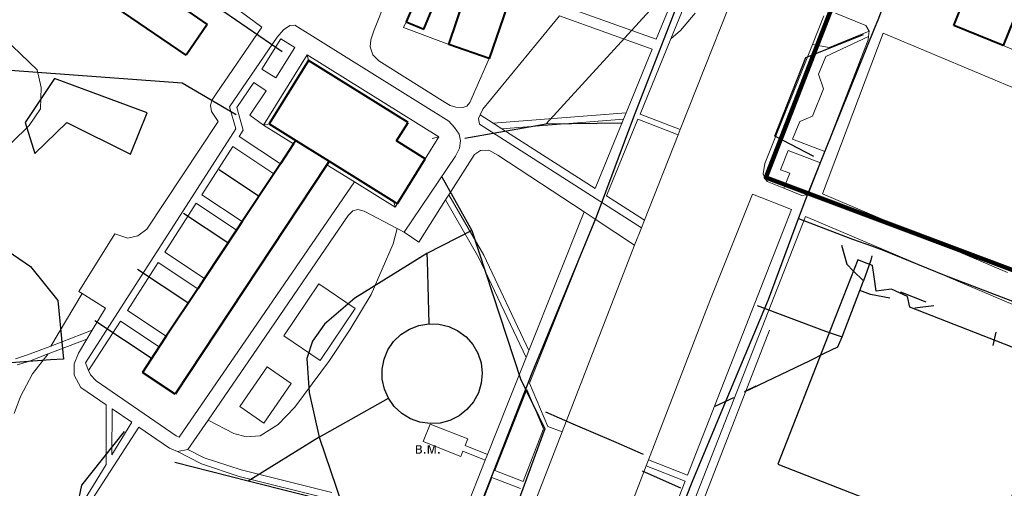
# Model space of a CAD drawing. Extents: x 13 to 4138, y -4831 to -1000.
# Tile 62 of 203: x 1390 to 1677, y -3253 to -3117. Entities that reach past the tile are written whole.
import ezdxf
from ezdxf.enums import TextEntityAlignment as Align

# ---------------------------------------------------------------- set-up
doc = ezdxf.new("R2010")
doc.units = 0
doc.header["$MEASUREMENT"] = 0
for name, color, linetype in [('11', 7, 'CONTINUOUS'), ('24', 7, 'CONTINUOUS'), ('37', 7, 'CONTINUOUS'), ('40', 7, 'CONTINUOUS'), ('5', 7, 'CONTINUOUS'), ('6', 7, 'CONTINUOUS'), ('7', 7, 'CONTINUOUS'), ('границы команд_1', 10, 'CONTINUOUS'), ('ДЕТСКИЕ_ПЛОЩАДКИ', 6, 'CONTINUOUS'), ('ЛЕСТНИЦЫ', 6, 'CONTINUOUS'), ('ПЕШЕХОДНЫЕ_ДОРОЖКИ', 3, 'CONTINUOUS'), ('ПЕШЕХОДНЫЕ_ПЕРЕХОДЫ', 1, 'CONTINUOUS'), ('СТАДИОНЫ_СПОРТКОМПЛЕКСЫ', 4, 'CONTINUOUS'), ('ТРОПЫ', 32, 'CONTINUOUS'), ('ТРОТУАРЫ', 7, 'CONTINUOUS')]:
    doc.layers.add(name, color=color, linetype=linetype)
doc.styles.get("Standard").update_dxf_attribs({"font": 'txt', "height": 0.2})

msp = doc.modelspace()

# ---------------------------------------------------------------- linework, layer by layer
at = {"layer": '11', "color": 253, "linetype": 'Continuous', "lineweight": 0}
for p, q in [((1502.1, -3119.15), (1502.86, -3117.5)), ((1515.23, -3124.09), (1502.1, -3119.15)), ((1709.83, -3149.35), (1641.71, -3120.71))]:
    msp.add_line(p, q, dxfattribs=at)
at = {"layer": '24', "color": 253, "linetype": 'Continuous', "lineweight": 0}
for p, q in [((1614.29, -3038.61), (1579.95, -3122.37)), ((1585.02, -3099.62), (1575.63, -3122.53)), ((1441.89, -3105.09), (1460.82, -3118.96)), ((1493.45, -3120.08), (1497.2, -3110.5)), ((1548.66, -3112.86), (1575.63, -3122.53)), ((1596.8, -3113.05), (1582.66, -3148.81)), ((1525.18, -3142.86), (1547.45, -3115.71)), ((1547.45, -3115.71), (1574.45, -3125.41)), ((1624.51, -3115.75), (1621.19, -3124.03)), ((1627.88, -3114.92), (1636.74, -3118.52)), ((1460.82, -3118.96), (1447.54, -3138.38)), ((1465.28, -3121.94), (1467.08, -3119.76)), ((1467.08, -3119.76), (1468.96, -3118.49)), ((1468.96, -3118.49), (1470.39, -3118.47)), ((1515.23, -3146.33), (1470.39, -3118.47)), ((1636.74, -3118.52), (1637.66, -3120.21)), ((1465.28, -3121.94), (1451.41, -3142.21)), ((1466.32, -3122.39), (1460.81, -3131.25)), ((1470.37, -3124.91), (1466.32, -3122.39)), ((1492.36, -3124.76), (1492.52, -3122.74)), ((1492.52, -3122.74), (1493.45, -3120.08)), ((1579.95, -3122.37), (1570.95, -3144.34)), ((1641.71, -3120.71), (1624.09, -3167.47)), ((1637.34, -3122.67), (1624.75, -3155.22)), ((1625.02, -3127.57), (1637.46, -3121.77)), ((1626.07, -3124.94), (1637.66, -3120.21)), ((1637.46, -3121.77), (1637.34, -3122.67)), ((1637.66, -3120.21), (1637.46, -3121.77)), ((1464.87, -3133.77), (1470.37, -3124.91)), ((1493.15, -3127.03), (1492.36, -3124.76)), ((1574.45, -3125.41), (1566.87, -3143.92)), ((1621.19, -3124.03), (1607.3, -3158.71)), ((1621.19, -3124.03), (1626.07, -3124.94)), ((1682.96, -3126.96), (1676.68, -3124.36)), ((1494.83, -3128.82), (1493.15, -3127.03)), ((1527, -3128.1), (1521.37, -3140.9)), ((1625.02, -3127.57), (1622.96, -3132.7)), ((1460.81, -3131.25), (1464.87, -3133.77)), ((1514.24, -3140.92), (1494.83, -3128.82)), ((1622.96, -3132.7), (1624.37, -3136.96)), ((1458.51, -3135.14), (1453.54, -3142.41)), ((1462.03, -3137.55), (1458.51, -3135.14)), ((1624.37, -3136.96), (1621.19, -3144.92)), ((1446.31, -3140.2), (1447.54, -3138.38)), ((1457.34, -3144.65), (1462.03, -3137.55)), ((1445.89, -3141.74), (1446.31, -3140.2)), ((1446.14, -3143.53), (1445.89, -3141.74)), ((1451.41, -3142.21), (1453.2, -3148.62)), ((1453.54, -3142.41), (1455.37, -3148.94)), ((1515.63, -3141.81), (1514.24, -3140.92)), ((1517.33, -3142.3), (1515.63, -3141.81)), ((1519.32, -3142.35), (1517.33, -3142.3)), ((1520.46, -3141.98), (1519.32, -3142.35)), ((1521.37, -3140.9), (1520.46, -3141.98)), ((1524.34, -3144.53), (1525.18, -3142.86)), ((1448.11, -3146.49), (1446.14, -3143.53)), ((1457.34, -3144.65), (1461.28, -3147.55)), ((1523.94, -3145.55), (1524.25, -3144.72)), ((1524.16, -3147.27), (1523.94, -3145.55)), ((1524.25, -3144.72), (1524.34, -3144.53)), ((1528.15, -3146.97), (1524.34, -3144.53)), ((1528.15, -3146.97), (1566.87, -3143.92)), ((1566.87, -3143.92), (1566.09, -3145.82)), ((1570.95, -3144.34), (1582.66, -3148.81)), ((1617.46, -3146.43), (1621.19, -3144.92)), ((1427.27, -3177.77), (1448.11, -3146.49)), ((1515.23, -3146.33), (1516.91, -3148.18)), ((1516.91, -3148.18), (1518.29, -3150.17)), ((1571.34, -3177.45), (1524.16, -3147.27)), ((1528.15, -3146.97), (1530.71, -3148.61)), ((1530.71, -3148.61), (1566.09, -3145.82)), ((1566.09, -3145.82), (1557.83, -3165.96)), ((1570.34, -3145.83), (1561.2, -3168.11)), ((1570.34, -3145.83), (1582.07, -3150.31)), ((1617.46, -3146.43), (1615.39, -3151.6)), ((1453.2, -3148.62), (1409.43, -3216.72)), ((1455.37, -3148.94), (1454.18, -3150.79)), ((1454.18, -3150.79), (1466.22, -3158.76)), ((1518.29, -3150.17), (1518.67, -3152.04)), ((1557.83, -3165.96), (1530.71, -3148.61)), ((1582.07, -3150.31), (1572.24, -3175.18)), ((1582.66, -3148.81), (1582.07, -3150.31)), ((1452.31, -3153.7), (1443.28, -3167.76)), ((1452.31, -3153.7), (1464.31, -3161.65)), ((1518.4, -3154.19), (1517.18, -3156.56)), ((1518.67, -3152.04), (1518.4, -3154.19)), ((1624.75, -3155.22), (1615.39, -3151.6)), ((1517.18, -3156.56), (1502.29, -3178.69)), ((1515.28, -3167.76), (1522.69, -3156.05)), ((1522.69, -3156.05), (1524.51, -3154.89)), ((1524.51, -3154.89), (1526.88, -3154.84)), ((1526.88, -3154.84), (1529.57, -3156.27)), ((1529.57, -3156.27), (1554.72, -3172.79)), ((1614.09, -3154.86), (1611.83, -3160.48)), ((1623.48, -3158.49), (1614.09, -3154.86)), ((1606.78, -3161.73), (1607.3, -3158.71)), ((1623.48, -3158.49), (1620.34, -3166.61)), ((1607.3, -3162.97), (1606.78, -3161.73)), ((1614.54, -3161.53), (1611.83, -3160.48)), ((1614.54, -3161.53), (1612.8, -3165.88)), ((1487.75, -3163.99), (1457.24, -3208.58)), ((1607.94, -3163.93), (1607.3, -3162.97)), ((1612.8, -3165.88), (1607.94, -3163.93)), ((1443.28, -3167.76), (1455.08, -3175.58)), ((1514.31, -3169.3), (1515.28, -3167.76)), ((1515.28, -3167.76), (1525.46, -3185.36)), ((1572.24, -3175.18), (1561.2, -3168.11)), ((1603.73, -3167.64), (1591.32, -3198.62)), ((1615.05, -3172.07), (1603.73, -3167.64)), ((1618.1, -3168), (1612.8, -3165.88)), ((1619.49, -3167.79), (1618.1, -3168)), ((1620.34, -3166.61), (1619.49, -3167.79)), ((1624.09, -3167.47), (1677.98, -3190.44)), ((1441.66, -3170.27), (1432.51, -3184.5)), ((1441.66, -3170.27), (1453.43, -3178.07)), ((1506.55, -3181.56), (1514.31, -3169.3)), ((1514.31, -3169.3), (1524.03, -3186.11)), ((1485.97, -3173.85), (1460.62, -3210.9)), ((1487.27, -3172.49), (1485.97, -3173.85)), ((1488.75, -3172.08), (1487.27, -3172.49)), ((1490.63, -3172.55), (1488.75, -3172.08)), ((1500.24, -3177.61), (1490.63, -3172.55)), ((1554.72, -3172.79), (1538.59, -3213.08)), ((1554.72, -3172.79), (1557.86, -3174.86)), ((1615.05, -3172.07), (1584.8, -3249.37)), ((1619.11, -3174.08), (1585.01, -3261.22)), ((1619.11, -3174.08), (1691.44, -3204.84)), ((1557.86, -3174.86), (1538.73, -3222.62)), ((1557.86, -3174.86), (1569.37, -3182.42)), ((1572.24, -3175.18), (1571.34, -3177.45)), ((1407.47, -3195.94), (1417.97, -3179.18)), ((1417.97, -3179.18), (1421.82, -3180.38)), ((1421.82, -3180.38), (1424.64, -3179.7)), ((1424.64, -3179.7), (1427.27, -3177.77)), ((1502.29, -3178.69), (1500.24, -3177.61)), ((1502.29, -3178.69), (1506.55, -3181.56)), ((1571.34, -3177.45), (1569.37, -3182.42)), ((1569.37, -3182.42), (1566.79, -3188.96)), ((1432.51, -3184.5), (1444.09, -3192.17)), ((1525.46, -3185.36), (1538.59, -3213.08)), ((1430.6, -3187.47), (1421.63, -3201.43)), ((1430.6, -3187.47), (1442.14, -3195.12)), ((1524.03, -3186.11), (1537.77, -3215.12)), ((1566.79, -3188.96), (1548.28, -3236.8)), ((1467.23, -3208.84), (1477.44, -3193.73)), ((1477.44, -3193.73), (1487.98, -3200.85)), ((1408.46, -3196.56), (1407.47, -3195.94)), ((1415.24, -3200.81), (1408.46, -3196.56)), ((1591.32, -3198.62), (1573.39, -3244.96)), ((1411.39, -3207.21), (1415.24, -3200.81)), ((1421.63, -3201.43), (1432.98, -3208.95)), ((1487.98, -3200.85), (1477.77, -3215.97)), ((1419.62, -3204.56), (1410.36, -3218.96)), ((1419.62, -3204.56), (1430.92, -3212.05)), ((1411.39, -3207.21), (1399.3, -3211.83)), ((1409.83, -3209.81), (1411.39, -3207.21)), ((1457.24, -3208.58), (1436.75, -3238.32)), ((1409.83, -3209.81), (1398.6, -3214.1)), ((1407.38, -3213.88), (1409.83, -3209.81)), ((1460.62, -3210.9), (1445.13, -3233.38)), ((1477.77, -3215.97), (1467.23, -3208.84)), ((1392.52, -3214.41), (1389.02, -3215.5)), ((1399.3, -3211.83), (1392.52, -3214.41)), ((1398.6, -3214.1), (1393.14, -3216.19)), ((1406.1, -3216.96), (1407.38, -3213.88)), ((1537.77, -3215.12), (1538.59, -3213.08)), ((1393.14, -3216.19), (1389.54, -3217.3)), ((1406.1, -3220.29), (1406.1, -3216.96)), ((1409.43, -3216.72), (1410.36, -3218.96)), ((1537.77, -3215.12), (1532.13, -3229.21)), ((1410.88, -3220.21), (1410.36, -3218.96)), ((1412.58, -3221.95), (1410.88, -3220.21)), ((1462.33, -3217.87), (1454.36, -3229.39)), ((1469.31, -3222.7), (1462.33, -3217.87)), ((1408.07, -3223.83), (1406.1, -3220.29)), ((1435.88, -3237.94), (1412.58, -3221.95)), ((1461.34, -3234.22), (1469.31, -3222.7)), ((1538.73, -3222.62), (1544.08, -3235.18)), ((1415.47, -3228.91), (1408.07, -3223.83)), ((1538, -3224.47), (1535.55, -3230.57)), ((1538, -3224.47), (1542.85, -3235.87)), ((1415.47, -3228.91), (1415.42, -3246.24)), ((1417.18, -3230.08), (1417.14, -3243.43)), ((1422.9, -3234), (1417.18, -3230.08)), ((1454.36, -3229.39), (1461.34, -3234.22)), ((1532.13, -3229.21), (1526.52, -3243.35)), ((1535.55, -3230.57), (1528.63, -3248.02)), ((1422.9, -3234), (1417.14, -3243.43)), ((1445.13, -3233.38), (1439.27, -3241.89)), ((1507.83, -3239.59), (1509.84, -3234.52)), ((1509.84, -3234.52), (1520.78, -3238.86)), ((1424.97, -3235.43), (1406.75, -3263.58)), ((1433.89, -3241.54), (1424.97, -3235.43)), ((1548.28, -3236.8), (1536.22, -3267.95)), ((1536.91, -3251.23), (1542.85, -3235.87)), ((1544.08, -3235.18), (1548.28, -3236.8)), ((1436.75, -3238.32), (1435.88, -3237.94)), ((1518.77, -3243.93), (1507.83, -3239.59)), ((1520.78, -3238.86), (1520.02, -3240.77)), ((1436.19, -3242.54), (1433.89, -3241.54)), ((1436.19, -3242.54), (1439.27, -3241.89)), ((1436.19, -3242.54), (1443.22, -3246.13)), ((1439.27, -3241.89), (1443.99, -3244.3)), ((1519.38, -3242.4), (1518.77, -3243.93)), ((1525.87, -3244.98), (1519.38, -3242.4)), ((1520.02, -3240.77), (1526.52, -3243.35)), ((1443.99, -3244.3), (1454.74, -3247.86)), ((1525.87, -3244.98), (1518.6, -3263.3)), ((1525.87, -3244.98), (1526.52, -3243.35)), ((1573.39, -3244.96), (1572.71, -3246.71)), ((1573.39, -3244.96), (1584.8, -3249.37)), ((1415.42, -3246.24), (1404.61, -3263.93)), ((1443.22, -3246.13), (1454.19, -3249.76)), ((1454.74, -3247.86), (1481.19, -3254.43)), ((1528.63, -3248.02), (1536.91, -3251.23)), ((1572.71, -3246.71), (1545.27, -3317.61)), ((1572.71, -3246.71), (1584.11, -3251.12)), ((1454.19, -3249.76), (1480.72, -3256.36)), ((1527.81, -3250.08), (1521.62, -3265.7)), ((1527.81, -3250.08), (1536.11, -3253.29)), ((1584.11, -3251.12), (1556.4, -3321.91))]:
    msp.add_line(p, q, dxfattribs=at)
at = {"layer": '37', "color": 253, "linetype": 'Continuous', "lineweight": 0}
msp.add_line((1588.78, -3258.43), (1608.62, -3207.15), dxfattribs=at)
at = {"layer": '40', "color": 253, "linetype": 'Continuous', "lineweight": 0}
for p, q in [((1586.96, -3114.96), (1582.75, -3119.99)), ((1385.78, -3122.17), (1395.35, -3131.38)), ((1582.75, -3119.99), (1579.95, -3122.37)), ((1395.35, -3131.38), (1396.56, -3136.59)), ((1396.56, -3136.59), (1396.32, -3142.77)), ((1396.32, -3142.77), (1393.05, -3147.61)), ((1393.05, -3147.61), (1387.96, -3152.58)), ((1499.02, -3182.03), (1500.24, -3177.61)), ((1492.65, -3196.85), (1499.02, -3182.03)), ((1399.3, -3211.83), (1408.46, -3196.56)), ((1486.42, -3207.08), (1492.65, -3196.85)), ((1480.5, -3215.97), (1486.42, -3207.08)), ((1393.99, -3219.89), (1398.6, -3214.1)), ((1470.42, -3229.61), (1480.5, -3215.97)), ((1390.53, -3226.45), (1393.99, -3219.89)), ((1388.7, -3231.48), (1390.53, -3226.45)), ((1465.53, -3234.65), (1470.42, -3229.61)), ((1445.13, -3233.38), (1452.63, -3237.31)), ((1452.63, -3237.31), (1456.19, -3238.2)), ((1460.34, -3237.91), (1465.53, -3234.65)), ((1456.19, -3238.2), (1460.34, -3237.91))]:
    msp.add_line(p, q, dxfattribs=at)
at = {"layer": '6', "color": 253, "linetype": 'Continuous', "lineweight": 40}
for p, q in [((1540.89, -3087.32), (1527, -3128.1)), ((1438.79, -3127.19), (1384.64, -3090.24)), ((1662.34, -3118.53), (1671.19, -3095.82)), ((1507.96, -3119.61), (1516.05, -3100.11)), ((1686.25, -3100.83), (1676.68, -3124.36)), ((1515.23, -3124.09), (1522.45, -3102.89)), ((1504.56, -3113.4), (1502.86, -3117.5)), ((1439.26, -3114.39), (1444.89, -3118.24)), ((1444.89, -3118.24), (1438.79, -3127.19)), ((1502.86, -3117.5), (1507.96, -3119.61)), ((1676.68, -3124.36), (1662.34, -3118.53)), ((1527, -3128.1), (1515.23, -3124.09)), ((1474.38, -3128.74), (1462.94, -3147.16)), ((1503.38, -3146.73), (1474.38, -3128.74)), ((1462.94, -3147.16), (1470.71, -3151.99)), ((1500.03, -3152.12), (1503.38, -3146.73)), ((1470.05, -3152.99), (1466.22, -3158.76)), ((1470.71, -3151.99), (1470.05, -3152.99)), ((1470.71, -3151.99), (1480.43, -3158.03)), ((1508.41, -3157.32), (1500.03, -3152.12)), ((1479.76, -3159.03), (1435.53, -3225.8)), ((1466.22, -3158.76), (1464.31, -3161.65)), ((1480.43, -3158.03), (1479.76, -3159.03)), ((1480.43, -3158.03), (1499.28, -3169.74)), ((1500.3, -3170.37), (1508.41, -3157.32)), ((1464.31, -3161.65), (1455.08, -3175.58)), ((1499.28, -3169.74), (1500.3, -3170.37)), ((1455.08, -3175.58), (1453.43, -3178.07)), ((1453.43, -3178.07), (1444.09, -3192.17)), ((1444.09, -3192.17), (1442.14, -3195.12)), ((1442.14, -3195.12), (1432.98, -3208.95)), ((1432.98, -3208.95), (1430.92, -3212.05)), ((1430.92, -3212.05), (1426, -3219.48)), ((1435.53, -3225.8), (1426, -3219.48))]:
    msp.add_line(p, q, dxfattribs=at)
at = {"layer": '7', "color": 253, "linetype": 'Continuous', "lineweight": 0}
for p, q in [((1474, -3127.08), (1461.28, -3147.55)), ((1512.38, -3150.93), (1474, -3127.08)), ((1474.38, -3128.74), (1474, -3127.08)), ((1462.94, -3147.16), (1461.28, -3147.55)), ((1461.28, -3147.55), (1470.05, -3152.99)), ((1508.41, -3157.32), (1512.38, -3150.93)), ((1510.43, -3151.38), (1512.38, -3150.93)), ((1479.76, -3159.03), (1487.75, -3163.99)), ((1487.75, -3163.99), (1499.66, -3171.39)), ((1499.28, -3169.74), (1499.66, -3171.39)), ((1499.66, -3171.39), (1500.3, -3170.37))]:
    msp.add_line(p, q, dxfattribs=at)
at = {"layer": 'границы команд_1', "color": 6, "lineweight": 100}
msp.add_lwpolyline([(1779.52, -2741.6), (1764.65, -2758.68), (1607.57, -3162.76), (1788.76, -3230.7), (1840.59, -3253.43), (1853.77, -3268.69), (1927.89, -3424.51), (1955.3, -3442.51), (1951.82, -3475.86), (1971.65, -3484.91), (1987.02, -3517.09), (2008.92, -3527.81), (2043.23, -3576.27), (2102.89, -3636.41), (2227.87, -3588.95), (2270.53, -3545.85), (2492.53, -3108.59), (2488.23, -3086.64), (2463.45, -3062.28), (2129.87, -2904.6), (1779.52, -2741.6)], dxfattribs=at)
at = {"layer": 'ДЕТСКИЕ_ПЛОЩАДКИ'}
msp.add_lwpolyline([(1427.38, -3143.92), (1400.39, -3133.98), (1391.89, -3146.75), (1394.73, -3155.73), (1404.04, -3146.75), (1422.52, -3155.96)], close=True, dxfattribs=at)
at = {"layer": 'ЛЕСТНИЦЫ'}
for points in [[(1654.26, -3199.06), (1646.93, -3196.14)], [(1604.65, -3223.45), (1601.51, -3225.05)]]:
    msp.add_lwpolyline(points, dxfattribs=at)
at = {"layer": 'ПЕШЕХОДНЫЕ_ДОРОЖКИ'}
for points in [[(1466.72, -3126.14), (1442.92, -3109.79), (1421.11, -3094.58), (1399.56, -3079.13), (1396.36, -3077.32)], [(1519.96, -3151.32), (1543.64, -3147.12), (1582.11, -3104.94)], [(1621.59, -3156.69), (1610.19, -3150.74), (1619.19, -3127.86), (1636.01, -3121.13)], [(1543.64, -3147.12), (1565.82, -3146.87)], [(1459.86, -3168.19), (1448.33, -3160.56)], [(1513.21, -3162.53), (1521.95, -3178.21), (1508.85, -3184.88), (1487.85, -3197.87), (1479.04, -3205.41), (1475.51, -3210.36), (1473.88, -3215.46), (1474.55, -3225.36), (1477.46, -3238.29), (1484.17, -3258.05), (1474.37, -3288.09)], [(1450.87, -3181.73), (1438.03, -3173.24)], [(1374.35, -3176.02), (1380.01, -3179.56), (1393.44, -3188.65), (1401.38, -3198.51), (1403.02, -3215.59), (1399.28, -3215.87), (1373.58, -3217.79), (1367.7, -3225.8), (1352.37, -3231.57), (1344.79, -3235.59), (1336.61, -3230.32)], [(1521.95, -3178.21), (1536.18, -3221.36), (1543.18, -3235.93)], [(1629.61, -3182.42), (1631.17, -3187.98)], [(1508.85, -3184.88), (1508.94, -3186.94), (1509.39, -3205.34)], [(1638.47, -3185.56), (1638.15, -3186.77), (1635.99, -3192.88)], [(1631.17, -3187.98), (1633, -3189.91), (1635.99, -3192.88)], [(1439.27, -3199.23), (1424.59, -3189.54)], [(1624.67, -3213.88), (1628.53, -3212.05), (1629.81, -3209.16), (1634.94, -3195.65), (1635.99, -3192.88)], [(1638.09, -3196.84), (1634.94, -3195.65)], [(1643.69, -3197.84), (1638.09, -3196.84)], [(1605.06, -3200.02), (1623.93, -3207.05), (1626.9, -3208.18)], [(1656.5, -3200.09), (1651.02, -3200.77)], [(1428.6, -3215.3), (1412.21, -3204.47)], [(1497.67, -3227), (1496.5, -3224.32), (1495.88, -3221.46), (1495.86, -3218.53), (1496.41, -3215.66), (1497.54, -3212.95), (1499.19, -3210.53), (1501.29, -3208.48), (1503.76, -3206.9), (1506.49, -3205.83), (1509.39, -3205.34), (1512.35, -3205.43), (1515.23, -3206.12), (1517.91, -3207.38), (1520.27, -3209.16), (1522.23, -3211.37), (1523.71, -3213.93), (1524.63, -3216.73), (1524.97, -3219.67), (1524.71, -3222.61), (1523.86, -3225.44), (1522.46, -3228.04), (1520.55, -3230.3), (1518.23, -3232.13), (1515.59, -3233.47), (1512.73, -3234.24), (1509.78, -3234.4), (1506.85, -3233.98), (1504.07, -3232.98), (1501.54, -3231.45), (1499.38, -3229.42), (1497.67, -3227)], [(1626.9, -3208.18), (1629.81, -3209.16)], [(1673.8, -3211.66), (1674.63, -3207.73)], [(1601.41, -3225.16), (1620.47, -3215.99), (1624.67, -3213.88)], [(1477.46, -3238.29), (1479.03, -3237.42), (1497.67, -3227)], [(1592.81, -3229.33), (1598.27, -3226.75)], [(1376.85, -3308.1), (1389.57, -3290.58), (1404.61, -3270.36), (1408.36, -3252.32), (1420.81, -3236.7)], [(1543.18, -3235.93), (1532.96, -3263.95), (1530.49, -3264.25), (1518.87, -3265.64), (1484.17, -3258.05), (1456.78, -3251.12), (1435.43, -3245.73)], [(1477.46, -3238.29), (1456.78, -3251.12)], [(1582.87, -3253.13), (1571.65, -3248.27)]]:
    msp.add_lwpolyline(points, dxfattribs=at)
at = {"layer": 'ПЕШЕХОДНЫЕ_ПЕРЕХОДЫ'}
msp.add_lwpolyline([(1571.97, -3243.37), (1564.02, -3239.92), (1551.51, -3234.5), (1543.5, -3231.03)], dxfattribs=at)
at = {"layer": 'СТАДИОНЫ_СПОРТКОМПЛЕКСЫ'}
msp.add_lwpolyline([(1634.36, -3186.7), (1627.96, -3203.05), (1625.73, -3208.75), (1611.08, -3246.21), (1673.41, -3270.49), (1694.02, -3217.87), (1649.56, -3200.54), (1648.84, -3197.35), (1644.22, -3195.22), (1641.19, -3195.63), (1639.72, -3195.84), (1639.15, -3191.71), (1638.69, -3188.38), (1637.05, -3187.75)], close=True, dxfattribs=at)
at = {"layer": 'ТРОПЫ'}
msp.add_lwpolyline([(1320.21, -3078.95), (1320.68, -3086.02), (1331.5, -3108.26), (1342.31, -3118.38), (1366.52, -3126.14), (1382.17, -3131.17), (1437.58, -3135.21), (1453.3, -3144.46)], dxfattribs=at)
at = {"layer": 'ТРОТУАРЫ'}
for points in [[(1481.72, -3515.94), (1496.11, -3480.39), (1497.97, -3475.8), (1525.95, -3409.04), (1555.89, -3329.08), (1555.97, -3328.87), (1584.5, -3255.59), (1586.12, -3251.43), (1596.07, -3227.63), (1608.32, -3198.31), (1617.06, -3174.71), (1619.23, -3169.06), (1624.85, -3154.99), (1639.26, -3119.42), (1640.31, -3116.83), (1700.01, -2958.8), (1703.48, -2949.49), (1708.51, -2934.66), (1706.83, -2928.88), (1710.78, -2918.53), (1721.82, -2891.16), (1725.22, -2880.69), (1741.17, -2854)], [(1585.37, -3103.24), (1569.08, -3145.16), (1558.21, -3174.32), (1539.43, -3219.66), (1522.13, -3263.94), (1517.79, -3273.34), (1504.65, -3306.97), (1501.14, -3315.18), (1496.54, -3326.28), (1477.48, -3374.61), (1474.88, -3383.98)], [(1617.06, -3174.71), (1632.87, -3180.72), (1638.35, -3182.66), (1641.73, -3183.86), (1659.63, -3191.19), (1701.23, -3207.07), (1705.83, -3208.26), (1710.18, -3209.41), (1727.6, -3213.44), (1734.27, -3214.98), (1762.77, -3226.28), (1794.89, -3239.03), (1811.88, -3246.43), (1825.43, -3251.91), (1836.62, -3256.12), (1848.31, -3267.1), (1850.27, -3270.88)]]:
    msp.add_lwpolyline(points, dxfattribs=at)

# ---------------------------------------------------------------- texts
at = {"layer": '5', "color": 253, "linetype": 'Continuous', "lineweight": 0}
msp.add_text('в.м.', height=3.2, dxfattribs=at).set_placement((1509.15, -3241.52), align=Align.MIDDLE)

doc.saveas('drawing.dxf')
